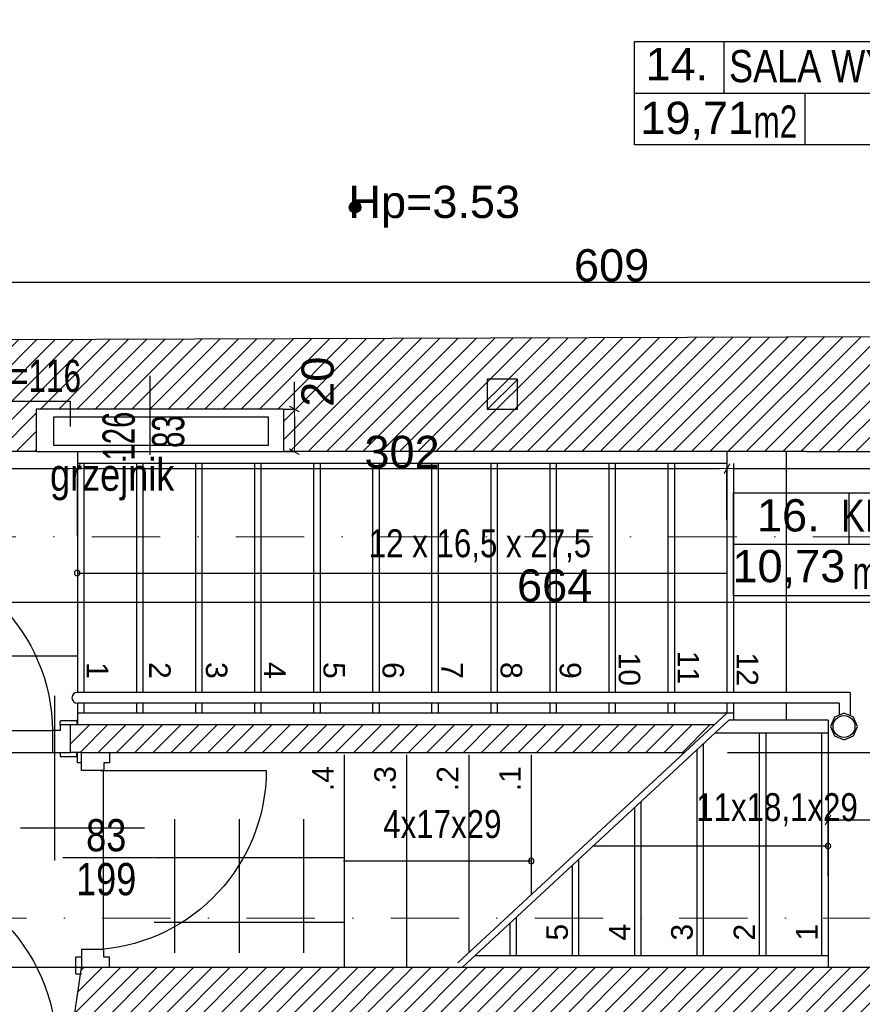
# Model space of a CAD drawing. Header units: millimetres. Extents: x 75543 to 124291, y -109148 to -86372.
# Tile 31 of 99: x 81819 to 85736, y -100656 to -96076. Entities that reach past the tile are written whole.
import ezdxf

# ---------------------------------------------------------------- set-up
doc = ezdxf.new("R2010")
doc.units = ezdxf.units.MM
doc.header["$MEASUREMENT"] = 0
doc.linetypes.add('Dot & Dashed', pattern=[670.277762, 317.5, -176.388889, 0, -176.388874])
for name, color, linetype in [('A-DRZWI', 7, 'Continuous'), ('A-OPISY-2', 7, 'Continuous'), ('A-OPISY-3', 7, 'Continuous'), ('A-WIDOK', 7, 'Continuous'), ('A-WYSOKOSCI', 7, 'Continuous'), ('DIM MALY', 7, 'Continuous'), ('Drawing & Figure', 7, 'Continuous'), ('DRZWI', 7, 'Continuous'), ('Nowe_A-DRZWI', 7, 'Continuous'), ('Nowe_Annotation - Text', 7, 'Continuous'), ('Nowe_GRZEJNIK', 7, 'Continuous'), ('opisy inne', 7, 'Continuous'), ('PARAPET', 7, 'Continuous'), ('podciagi', 7, 'Continuous'), ('POSADZKI', 7, 'Continuous'), ('PROG', 7, 'Continuous'), ('SCHODY', 7, 'Continuous'), ('SCIANY_KONSTR', 7, 'Continuous'), ('Structural - Bearing', 7, 'Continuous'), ('Structural - Grid', 7, 'Continuous')]:
    doc.layers.add(name, color=color, linetype=linetype)
doc.styles.add('STYL_AUTOMATYCZNY_1', font='arial.ttf')
doc.styles.add('STYL_AUTOMATYCZNY_11', font='arial.ttf', dxfattribs={"width": 0.8})
doc.styles.add('STYL_AUTOMATYCZNY_2', font='arial.ttf')
doc.styles.add('STYL_AUTOMATYCZNY_6', font='arial.ttf', dxfattribs={"width": 0.8})
doc.styles.add('STYL_AUTOMATYCZNY_7', font='arial.ttf', dxfattribs={"width": 0.7})
doc.styles.add('STYL_AUTOMATYCZNY_8', font='arial.ttf', dxfattribs={"width": 0.65})
doc.dimstyles.new('STYL_AUTOMATYCZNY__2', dxfattribs={"dimtxt": 150, "dimasz": 34.231941, "dimexe": 0.18, "dimexo": 3, "dimgap": 0, "dimtad": 1, "dimdec": 0, "dimlfac": 0.1, "dimzin": 0, "dimdsep": 46, "dimtxsty": 'STYL_AUTOMATYCZNY_2', "dimblk": 'ARROWHEAD_2', "dimblk1": 'ARROWHEAD_2', "dimblk2": 'ARROWHEAD_2', "dimcen": 0.09, "dimclrd": 5, "dimclre": 5, "dimclrt": 1, "dimadec": 0, "dimazin": 0, "dimtfac": 1, "dimtdec": 4, "dimtmove": 0, "dimatfit": 3, "dimfxl": 0, "dimtolj": 1, "dimtzin": 0, "dimarcsym": 0})
doc.dimstyles.new('STYL_AUTOMATYCZNY__3', dxfattribs={"dimtxt": 150, "dimasz": 34.231941, "dimexe": 0.18, "dimexo": 3, "dimgap": 0, "dimtad": 1, "dimtih": 1, "dimtoh": 1, "dimdec": 0, "dimlfac": 0.1, "dimzin": 0, "dimdsep": 46, "dimtxsty": 'STYL_AUTOMATYCZNY_2', "dimblk": 'ARROWHEAD_2', "dimblk1": 'ARROWHEAD_2', "dimblk2": 'ARROWHEAD_2', "dimcen": 0.09, "dimclrd": 5, "dimclre": 5, "dimclrt": 1, "dimadec": 0, "dimazin": 0, "dimtfac": 1, "dimtdec": 4, "dimtmove": 0, "dimatfit": 3, "dimfxl": 0, "dimtolj": 1, "dimtzin": 0, "dimarcsym": 0})
doc.dimstyles.new('STYL_AUTOMATYCZNY__5', dxfattribs={"dimtxt": 150, "dimasz": 34.231941, "dimexe": 0.18, "dimexo": 0.0625, "dimgap": 0, "dimtad": 1, "dimdec": 0, "dimlfac": 0.1, "dimzin": 0, "dimdsep": 46, "dimtxsty": 'STYL_AUTOMATYCZNY_2', "dimblk": 'ARROWHEAD_2', "dimblk1": 'ARROWHEAD_2', "dimblk2": 'ARROWHEAD_2', "dimcen": 0.09, "dimse1": 1, "dimse2": 1, "dimclrd": 5, "dimclre": 5, "dimclrt": 5, "dimadec": 0, "dimazin": 0, "dimtfac": 1, "dimtdec": 4, "dimtmove": 0, "dimatfit": 3, "dimfxl": 0, "dimtolj": 1, "dimtzin": 0, "dimarcsym": 0})
pattern_1 = [(45, (0, 0), (-42.426407, 42.426407), [])]

# ---------------------------------------------------------------- blocks, each defined once
blk = doc.blocks.new('ARROWHEAD_2')
at = {"color": 0, "linetype": 'Continuous', "lineweight": 0}
for p, q in [((0, 0), (-1, 0)), ((-0.38, -0.66), (0.38, 0.66))]:
    blk.add_line(p, q, dxfattribs=at)
blk = doc.blocks.new('*D19')
at = {"layer": 'Defpoints', "color": 0}
for p in [(87616.4, -97296.3), (81526.4, -97401.3), (87616.4, -97401.3)]:
    blk.add_point(p, dxfattribs=at)
at = {"layer": 'DIM MALY', "color": 5, "lineweight": -2}
for p, q in [((81526.4, -97398.3), (81526.4, -97296.1)), ((81560.6, -97296.3), (87582.2, -97296.3)), ((87616.4, -97398.3), (87616.4, -97296.1))]:
    blk.add_line(p, q, dxfattribs=at)
at = {"layer": 'DIM MALY', "color": 5, "lineweight": -2, "xscale": 34.23194115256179, "yscale": 34.23194115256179, "zscale": 34.23194115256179, "rotation": 180}
blk.add_blockref('ARROWHEAD_2', (81526.4, -97296.3), dxfattribs=at)
at = {"layer": 'DIM MALY', "color": 5, "lineweight": -2, "xscale": 34.23194115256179, "yscale": 34.23194115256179, "zscale": 34.23194115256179}
blk.add_blockref('ARROWHEAD_2', (87616.4, -97296.3), dxfattribs=at)
at = {"layer": 'DIM MALY', "color": 1, "insert": (84571, -97219.7), "char_height": 150, "attachment_point": 5, "style": 'STYL_AUTOMATYCZNY_2'}
blk.add_mtext('\\A1;609', dxfattribs=at)
blk = doc.blocks.new('*D20')
at = {"layer": 'Defpoints', "color": 0}
for p in [(87616.4, -97296.3), (81526.4, -97401.3), (87616.4, -97401.3)]:
    blk.add_point(p, dxfattribs=at)
at = {"layer": 'DIM MALY', "color": 5, "lineweight": -2}
for p, q in [((81526.4, -97398.3), (81526.4, -97296.1)), ((81560.6, -97296.3), (87582.2, -97296.3)), ((87616.4, -97398.3), (87616.4, -97296.1))]:
    blk.add_line(p, q, dxfattribs=at)
at = {"layer": 'DIM MALY', "color": 5, "lineweight": -2, "xscale": 34.23194115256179, "yscale": 34.23194115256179, "zscale": 34.23194115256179, "rotation": 180}
blk.add_blockref('ARROWHEAD_2', (81526.4, -97296.3), dxfattribs=at)
at = {"layer": 'DIM MALY', "color": 5, "lineweight": -2, "xscale": 34.23194115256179, "yscale": 34.23194115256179, "zscale": 34.23194115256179}
blk.add_blockref('ARROWHEAD_2', (87616.4, -97296.3), dxfattribs=at)
at = {"layer": 'DIM MALY', "color": 1, "insert": (84571, -97219.7), "char_height": 150, "attachment_point": 5, "style": 'STYL_AUTOMATYCZNY_2'}
blk.add_mtext('\\A1;609', dxfattribs=at)
blk = doc.blocks.new('*D25')
at = {"layer": 'Defpoints', "color": 0}
for p in [(81720.6, -99355.2), (81776.7, -99355.2), (82024.5, -99355.2)]:
    blk.add_point(p, dxfattribs=at)
at = {"layer": 'DIM MALY', "color": 5, "lineweight": -2}
for p, q in [((81720.6, -99321), (81720.6, -99286.8)), ((81720.6, -99355.2), (81720.6, -99355.2)), ((81720.6, -99389.4), (81720.6, -99423.7))]:
    blk.add_line(p, q, dxfattribs=at)
at = {"layer": 'DIM MALY', "color": 5, "lineweight": -2, "xscale": 34.23194115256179, "yscale": 34.23194115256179, "zscale": 34.23194115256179}
for rotation in [270, 89.99999999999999]:
    blk.add_blockref('ARROWHEAD_2', (81720.6, -99355.2), dxfattribs=dict(at, rotation=rotation))
at = {"layer": 'DIM MALY', "color": 5, "insert": (81671.7, -99423.7), "char_height": 150, "attachment_point": 5, "rotation": 90, "style": 'STYL_AUTOMATYCZNY_2'}
blk.add_mtext('\\A1;0', dxfattribs=at)
blk = doc.blocks.new('*D26')
at = {"layer": 'Defpoints', "color": 0}
for p in [(87627.3, -98164.4), (87627.3, -98340.2), (85107.3, -98406.2)]:
    blk.add_point(p, dxfattribs=at)
at = {"layer": 'DIM MALY', "color": 5, "lineweight": -2}
for p, q in [((85107.3, -98403.2), (85107.3, -98164.3)), ((85141.5, -98164.4), (87593.1, -98164.4)), ((87627.3, -98337.2), (87627.3, -98164.3))]:
    blk.add_line(p, q, dxfattribs=at)
at = {"layer": 'DIM MALY', "color": 5, "lineweight": -2, "xscale": 34.23194115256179, "yscale": 34.23194115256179, "zscale": 34.23194115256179, "rotation": 180}
blk.add_blockref('ARROWHEAD_2', (85107.3, -98164.4), dxfattribs=at)
at = {"layer": 'DIM MALY', "color": 5, "lineweight": -2, "xscale": 34.23194115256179, "yscale": 34.23194115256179, "zscale": 34.23194115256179}
blk.add_blockref('ARROWHEAD_2', (87627.3, -98164.4), dxfattribs=at)
at = {"layer": 'DIM MALY', "color": 1, "insert": (86366.9, -98087.9), "char_height": 150, "attachment_point": 5, "style": 'STYL_AUTOMATYCZNY_2'}
blk.add_mtext('\\A1;252', dxfattribs=at)
blk = doc.blocks.new('*D93')
at = {"layer": 'Defpoints', "color": 0}
for p in [(87616.4, -97296.3), (81526.4, -97401.3), (87616.4, -97401.3)]:
    blk.add_point(p, dxfattribs=at)
at = {"layer": 'DIM MALY', "color": 5, "lineweight": -2}
for p, q in [((81526.4, -97398.3), (81526.4, -97296.1)), ((81560.6, -97296.3), (87582.2, -97296.3)), ((87616.4, -97398.3), (87616.4, -97296.1))]:
    blk.add_line(p, q, dxfattribs=at)
at = {"layer": 'DIM MALY', "color": 5, "lineweight": -2, "xscale": 34.23194115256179, "yscale": 34.23194115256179, "zscale": 34.23194115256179, "rotation": 180}
blk.add_blockref('ARROWHEAD_2', (81526.4, -97296.3), dxfattribs=at)
at = {"layer": 'DIM MALY', "color": 5, "lineweight": -2, "xscale": 34.23194115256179, "yscale": 34.23194115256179, "zscale": 34.23194115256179}
blk.add_blockref('ARROWHEAD_2', (87616.4, -97296.3), dxfattribs=at)
at = {"layer": 'DIM MALY', "color": 1, "insert": (84571, -97219.7), "char_height": 150, "attachment_point": 5, "style": 'STYL_AUTOMATYCZNY_2'}
blk.add_mtext('\\A1;609', dxfattribs=at)
blk = doc.blocks.new('*D488')
at = {"layer": 'Defpoints', "color": 0}
for p in [(80986, -98704.6), (87627.3, -98785.5), (87627.3, -98890.5)]:
    blk.add_point(p, dxfattribs=at)
at = {"layer": 'DIM MALY', "color": 5, "lineweight": -2}
for p, q in [((80986, -98707.6), (80986, -98785.7)), ((81020.3, -98785.5), (87593.1, -98785.5)), ((87627.3, -98887.5), (87627.3, -98785.3))]:
    blk.add_line(p, q, dxfattribs=at)
at = {"layer": 'DIM MALY', "color": 5, "lineweight": -2, "xscale": 34.23194115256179, "yscale": 34.23194115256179, "zscale": 34.23194115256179, "rotation": 180}
blk.add_blockref('ARROWHEAD_2', (80986, -98785.5), dxfattribs=at)
at = {"layer": 'DIM MALY', "color": 5, "lineweight": -2, "xscale": 34.23194115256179, "yscale": 34.23194115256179, "zscale": 34.23194115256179}
blk.add_blockref('ARROWHEAD_2', (87627.3, -98785.5), dxfattribs=at)
at = {"layer": 'DIM MALY', "color": 1, "insert": (84306.3, -98708.9), "char_height": 150, "attachment_point": 5, "style": 'STYL_AUTOMATYCZNY_2'}
blk.add_mtext('\\A1;664', dxfattribs=at)
blk = doc.blocks.new('*D930')
at = {"layer": 'Defpoints', "color": 0}
for p in [(87627.3, -99798.8), (87627.3, -99887.1), (85577.3, -100062.3)]:
    blk.add_point(p, dxfattribs=at)
at = {"layer": 'DIM MALY', "color": 5, "lineweight": -2}
for p, q in [((85577.3, -100059.3), (85577.3, -99798.6)), ((85611.5, -99798.8), (87593.1, -99798.8)), ((87627.3, -99884.1), (87627.3, -99798.6))]:
    blk.add_line(p, q, dxfattribs=at)
at = {"layer": 'DIM MALY', "color": 5, "lineweight": -2, "xscale": 34.23194115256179, "yscale": 34.23194115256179, "zscale": 34.23194115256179, "rotation": 180}
blk.add_blockref('ARROWHEAD_2', (85577.3, -99798.8), dxfattribs=at)
at = {"layer": 'DIM MALY', "color": 5, "lineweight": -2, "xscale": 34.23194115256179, "yscale": 34.23194115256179, "zscale": 34.23194115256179}
blk.add_blockref('ARROWHEAD_2', (87627.3, -99798.8), dxfattribs=at)
at = {"layer": 'DIM MALY', "color": 1, "insert": (86601.9, -99722.2), "char_height": 150, "attachment_point": 5, "style": 'STYL_AUTOMATYCZNY_2'}
blk.add_mtext('\\A1;205', dxfattribs=at)
blk = doc.blocks.new('*D963')
at = {"layer": 'Defpoints', "color": 0}
for p in [(83046, -97887.4), (83046, -98085.2), (83096.7, -98085.2)]:
    blk.add_point(p, dxfattribs=at)
at = {"layer": 'DIM MALY', "color": 5, "lineweight": -2}
for p, q in [((83096.7, -97887.4), (83096.7, -97760.2)), ((83049, -97887.4), (83096.9, -97887.4)), ((83096.7, -97921.6), (83096.7, -98051)), ((83049, -98085.2), (83096.9, -98085.2))]:
    blk.add_line(p, q, dxfattribs=at)
at = {"layer": 'DIM MALY', "color": 5, "lineweight": -2, "xscale": 34.23194115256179, "yscale": 34.23194115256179, "zscale": 34.23194115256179}
for p, rotation in [((83096.7, -97887.4), 90), ((83096.7, -98085.2), 270)]:
    blk.add_blockref('ARROWHEAD_2', p, dxfattribs=dict(at, rotation=rotation))
at = {"layer": 'DIM MALY', "color": 1, "insert": (83205.2, -97760.2), "char_height": 150, "attachment_point": 5, "rotation": 90, "style": 'STYL_AUTOMATYCZNY_2'}
blk.add_mtext('\\A1;20', dxfattribs=at)
blk = doc.blocks.new('*D972')
at = {"layer": 'Defpoints', "color": 0}
for p in [(82087.3, -98164.4), (80986, -98297.2), (82087.3, -98480.3)]:
    blk.add_point(p, dxfattribs=at)
at = {"layer": 'DIM MALY', "color": 5, "lineweight": -2}
for p, q in [((80986, -98294.2), (80986, -98164.3)), ((81020.3, -98164.4), (82053, -98164.4)), ((82087.3, -98477.3), (82087.3, -98164.3))]:
    blk.add_line(p, q, dxfattribs=at)
at = {"layer": 'DIM MALY', "color": 5, "lineweight": -2, "xscale": 34.23194115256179, "yscale": 34.23194115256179, "zscale": 34.23194115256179, "rotation": 180}
blk.add_blockref('ARROWHEAD_2', (80986, -98164.4), dxfattribs=at)
at = {"layer": 'DIM MALY', "color": 5, "lineweight": -2, "xscale": 34.23194115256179, "yscale": 34.23194115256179, "zscale": 34.23194115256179}
blk.add_blockref('ARROWHEAD_2', (82087.3, -98164.4), dxfattribs=at)
at = {"layer": 'DIM MALY', "color": 1, "insert": (81543.9, -98087.9), "char_height": 150, "attachment_point": 5, "style": 'STYL_AUTOMATYCZNY_2'}
blk.add_mtext('\\A1;110', dxfattribs=at)
blk = doc.blocks.new('*D973')
at = {"layer": 'Defpoints', "color": 0}
for p in [(85107.3, -98164.4), (85107.3, -98390.8), (82087.3, -98480.3)]:
    blk.add_point(p, dxfattribs=at)
at = {"layer": 'DIM MALY', "color": 5, "lineweight": -2}
for p, q in [((82087.3, -98477.3), (82087.3, -98164.3)), ((82121.5, -98164.4), (85073, -98164.4)), ((85107.3, -98387.8), (85107.3, -98164.3))]:
    blk.add_line(p, q, dxfattribs=at)
at = {"layer": 'DIM MALY', "color": 5, "lineweight": -2, "xscale": 34.23194115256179, "yscale": 34.23194115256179, "zscale": 34.23194115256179, "rotation": 180}
blk.add_blockref('ARROWHEAD_2', (82087.3, -98164.4), dxfattribs=at)
at = {"layer": 'DIM MALY', "color": 5, "lineweight": -2, "xscale": 34.23194115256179, "yscale": 34.23194115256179, "zscale": 34.23194115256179}
blk.add_blockref('ARROWHEAD_2', (85107.3, -98164.4), dxfattribs=at)
at = {"layer": 'DIM MALY', "color": 1, "insert": (83596.9, -98087.8), "char_height": 150, "attachment_point": 5, "style": 'STYL_AUTOMATYCZNY_2'}
blk.add_mtext('\\A1;302', dxfattribs=at)
blk = doc.blocks.new('*D974')
at = {"layer": 'Defpoints', "color": 0}
for p in [(82087.3, -98164.4), (80986, -98297.2), (82087.3, -98480.3)]:
    blk.add_point(p, dxfattribs=at)
at = {"layer": 'DIM MALY', "color": 5, "lineweight": -2}
for p, q in [((80986, -98294.2), (80986, -98164.3)), ((81020.3, -98164.4), (82053, -98164.4)), ((82087.3, -98477.3), (82087.3, -98164.3))]:
    blk.add_line(p, q, dxfattribs=at)
at = {"layer": 'DIM MALY', "color": 5, "lineweight": -2, "xscale": 34.23194115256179, "yscale": 34.23194115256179, "zscale": 34.23194115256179, "rotation": 180}
blk.add_blockref('ARROWHEAD_2', (80986, -98164.4), dxfattribs=at)
at = {"layer": 'DIM MALY', "color": 5, "lineweight": -2, "xscale": 34.23194115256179, "yscale": 34.23194115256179, "zscale": 34.23194115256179}
blk.add_blockref('ARROWHEAD_2', (82087.3, -98164.4), dxfattribs=at)
at = {"layer": 'DIM MALY', "color": 1, "insert": (81543.9, -98087.9), "char_height": 150, "attachment_point": 5, "style": 'STYL_AUTOMATYCZNY_2'}
blk.add_mtext('\\A1;110', dxfattribs=at)
blk = doc.blocks.new('*D991')
at = {"layer": 'Defpoints', "color": 0}
for p in [(81191, -89541.9), (87897.3, -89541.9), (87897.3, -107560.1)]:
    blk.add_point(p, dxfattribs=at)
at = {"layer": 'DIM MALY', "color": 5, "lineweight": -2}
for p, q in [((81191, -89544.9), (81191, -107560.3)), ((87897.3, -89544.9), (87897.3, -107560.3)), ((81225.3, -107560.1), (87863, -107560.1))]:
    blk.add_line(p, q, dxfattribs=at)
at = {"layer": 'DIM MALY', "color": 5, "lineweight": -2, "xscale": 34.23194115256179, "yscale": 34.23194115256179, "zscale": 34.23194115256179, "rotation": 180}
blk.add_blockref('ARROWHEAD_2', (81191, -107560.1), dxfattribs=at)
at = {"layer": 'DIM MALY', "color": 5, "lineweight": -2, "xscale": 34.23194115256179, "yscale": 34.23194115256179, "zscale": 34.23194115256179}
blk.add_blockref('ARROWHEAD_2', (87897.3, -107560.1), dxfattribs=at)
at = {"layer": 'DIM MALY', "color": 1, "insert": (84543.8, -107483.6), "char_height": 150, "attachment_point": 5, "style": 'STYL_AUTOMATYCZNY_2'}
blk.add_mtext('\\A1;671', dxfattribs=at)

msp = doc.modelspace()

# ---------------------------------------------------------------- hatches: boundary and pattern name
at = {"layer": 'A-WYSOKOSCI'}
msp.add_hatch(color=256, dxfattribs=at).paths.add_polyline_path([(83404.9, -96948.6, 1), (83351.6, -96948.6, 1)])
at = {"layer": 'Drawing & Figure'}
h = msp.add_hatch(dxfattribs=at)
h.set_pattern_fill('Common_Brick_0003', color=256, style=0, pattern_type=2)
h.set_pattern_definition(pattern_1)
h.paths.add_polyline_path([(80306.7, -98345.2), (80246.7, -98345.2), (80246.7, -98360.2), (80259.7, -98360.2), (80259.7, -98372.2, -0.371445), (80272.7, -98388.1), (80272.7, -98460.5, 0.436052), (80282.7, -98470.2), (80282.7, -98485.2), (80306.7, -98485.2), (80627.3, -98485.2), (80986, -98343.5), (80986, -98085.2), (81896, -98085.2), (81896, -97887.4), (81901.6, -97887.4), (83046, -97887.4), (83046, -98085.2), (87627.3, -98085.2), (87627.3, -98665.2), (88570.8, -98665.2), (88570.8, -98281.5), (89393.7, -98281.5), (89393.7, -98665.2), (90867.3, -98665.2), (90867.3, -98855.2), (91010.7, -98855.2), (91010.7, -98855), (91017.3, -98665.2), (92097.3, -98665.2), (92097.3, -98365.2), (92097.3, -98095.2), (92133, -97255.2), (92461.7, -97256.4), (95007.3, -97265.2), (95007.3, -98890.5), (95007.3, -99595.2), (95287.3, -99595.2), (95287.3, -99735.2), (95007.3, -99735.2), (95007.3, -100105.2), (94357.3, -100105.2), (92997.3, -100105.2), (93088.5, -100675.2), (92167.3, -100675.2), (92128.5, -100675.2), (92167.3, -100105.2), (90967.3, -100105.2), (90978, -99795.6), (90826, -99795.5), (90817.3, -100035.2), (90587.3, -100035.2), (90587.3, -100220.1), (90237.3, -100158.5), (90237.3, -100035.2), (89537.1, -100035.2), (89537.1, -100035.2), (89537.1, -100011, 0.414287), (89533.1, -100007), (89459, -100007), (89459, -100035.2), (89423.3, -100035.2), (89423.3, -100138.2), (89459, -100138.2), (89459, -100165.2), (89507.3, -100165.2), (89487.3, -100774.1), (89666.5, -100774.1), (89687.8, -100774), (89687.8, -101430.2), (89687.8, -101978.1), (89687.8, -102684), (89677.3, -102684), (89677.3, -102684.1), (88247.3, -102684.1), (88247.3, -102194.7), (88247.3, -102194.7), (88247.3, -102197.7), (88117.3, -102197.7), (88117.3, -102197.5), (87524.3, -102209.9), (87527.3, -102949.1), (88137.3, -102938.9), (88267.3, -102938.9), (88267.3, -102835.5), (89647.3, -102835.5), (89647.3, -103312.4), (89647.3, -104725.5), (89267.3, -104725.5), (89177.3, -105075.5), (89177.3, -105485.5), (89177.3, -105509.5), (89192.3, -105509.5, 0.436052), (89202, -105519.5), (89274.4, -105519.5, -0.371445), (89290.3, -105532.5), (89302.3, -105532.5), (89302.3, -105545.5), (89317.3, -105545.5), (89317.3, -105485.5), (89972.3, -105485.5), (90037.3, -105485.5), (90037.3, -105475.2), (90047.3, -105475.2, -0.334097), (90067.9, -105446.2), (90078.6, -105442, 0.270785), (90124.3, -105390.9), (90136.9, -105390.9), (90136.9, -105340.5), (90366.5, -105275.5), (90366.5, -105005.5), (90363, -104885.5), (90358.4, -104725.5), (89988.4, -104725.5), (89988.4, -103312.4), (89988.4, -101978.1), (89988.4, -101430.2), (89988.4, -100774.2), (94357.3, -100756.7), (95017.3, -100754.1), (95016.1, -101260.5), (95296.1, -101260.5), (95296.1, -101400.5), (95016.1, -101400.5), (95016.2, -101430.2), (95017.3, -103065.3), (95147.3, -103065.3), (95726.7, -103065.5), (95736.5, -101430.2), (95747.1, -99665.5), (96597.1, -99666.9), (96597.2, -98956.9), (95587.3, -98955.2), (95587.2, -98955.2), (95587.3, -98890.5), (95591.6, -96695.2), (95187.3, -96678.8), (95057.3, -96678.8), (95057.3, -97105.2), (92461.7, -97087), (92207.3, -97085.2), (92207.3, -96685.2), (91987, -96684.7), (91967.3, -98095.2), (91827.3, -98096.7), (91827.3, -98096.8), (91827.3, -98352.1), (91827.3, -98376.7), (91687.3, -98376.7), (91687.3, -98098.1), (88287.3, -98133.7), (88287.3, -96675.2), (87616, -96656.2), (87616, -97545.2), (81526, -97565.2), (81526, -96685.2), (81286, -96545.2), (81086, -96545.2), (80856, -96545.2), (80832, -96545.2), (80832, -96560.2, 0.436052), (80822, -96570), (80822, -96642.3, -0.371445), (80809, -96658.2), (80809, -96670.2), (80796, -96670.2), (80796, -96685.2), (80856, -96685.2), (80856, -96800.8), (80856, -97495.2), (80306.7, -97495.2)])
h = msp.add_hatch(dxfattribs=at)
h.set_pattern_fill('Common_Brick_0003', color=256, style=0, pattern_type=2)
h.set_pattern_definition(pattern_1)
h.paths.add_polyline_path([(82054.4, -99355.2), (82054.4, -99485.2), (82107.1, -99485.2), (84910.2, -99485.2), (85050.4, -99355.2)])
h = msp.add_hatch(dxfattribs=at)
h.set_pattern_fill('Common_Brick_0003', color=256, style=0, pattern_type=2)
h.set_pattern_definition(pattern_1)
h.paths.add_polyline_path([(82102.7, -100515), (82057.3, -100825.2), (82057.3, -101145.2), (82057.3, -101169.2), (82072.3, -101169.2, 0.436052), (82082, -101179.2), (82154.4, -101179.2, -0.371445), (82170.3, -101192.2), (82182.3, -101192.2), (82182.3, -101205.2), (82197.3, -101205.2), (82197.3, -101145.2), (82397.3, -101145.2), (82397.3, -101901.5), (82397.3, -102017.1), (82337.3, -102017.1), (82337.3, -102032.1), (82350.3, -102032.1), (82350.3, -102044.1, -0.371445), (82363.3, -102060), (82363.3, -102132.3, 0.436052), (82373.3, -102142.1), (82373.3, -102157.1), (82397.3, -102157.1), (82637.3, -102157.1), (82667.3, -102157.1), (82867.3, -102157.1), (83077.3, -102035.2), (83077.3, -101185.2), (83837.3, -101185.2), (83837.3, -101045.2), (83837.3, -100905.2), (83977.3, -100905.2), (83977.3, -101185.2), (84557.3, -101185.2), (84557.3, -100885.2), (85537.3, -100885.2), (85537.3, -101185.2), (85961.5, -101185.2), (85961.5, -100885.2), (87061.5, -100885.2), (87061.5, -101185.2), (87066, -101185.2), (88017.3, -101185.2), (88017.3, -101250.1), (88247.3, -101250.1), (88247.3, -100780.2), (88247.3, -100774.1), (88447.3, -100774.1), (88427.2, -100165.2), (88427.2, -100035.2), (87627.3, -100035.2), (87627.3, -100485.2), (87066, -100485.2), (82107.1, -100485.2)])

# ---------------------------------------------------------------- linework, layer by layer
for p, q in [((81982, -99987), (81982, -99221.9)), ((82398.8, -99837), (81823.7, -99837))]:
    msp.add_line(p, q)
at = {"layer": 'A-DRZWI'}
for p, q in [((82424, -97733), (82424, -98100.8)), ((82019.9, -99973.8), (82441.9, -99973.8))]:
    msp.add_line(p, q, dxfattribs=at)
for points in [[(81130.3, -99382.3), (81130.5, -98552.3, -0.414517), (81971.5, -99382.4)], [(82195, -99569.1), (82965.6, -99569.1, -0.389683), (82195, -100401.2)]]:
    msp.add_lwpolyline(points, format="xyb", dxfattribs=at)
at = {"layer": 'A-OPISY-3'}
for p, q in [((85093, -96177.9), (85093, -96418)), ((84676.9, -96417.9), (86676.8, -96417.9)), ((85469.8, -96418), (85469.8, -96657.9)), ((85673.4, -98276.6), (85673.4, -98516.7)), ((85137.3, -98516.6), (87303.8, -98516.6))]:
    msp.add_line(p, q, dxfattribs=at)
for points in [[(84676.9, -96657.9), (84676.9, -96177.9), (86676.8, -96177.9), (86676.8, -96657.9)], [(85137.3, -98756.6), (85137.3, -98276.6), (87303.8, -98276.6), (87303.8, -98756.6)]]:
    msp.add_lwpolyline(points, close=True, dxfattribs=at)
at = {"layer": 'A-WIDOK'}
msp.add_line((84132.8, -97749.6), (83992.8, -97889.6), dxfattribs=at)
at = {"layer": 'A-WYSOKOSCI'}
msp.add_circle((83378.3, -96948.6), 26.7, dxfattribs=at)
at = {"layer": 'DIM MALY'}
for p, q in [((80986, -99035.5), (82087.3, -99035.5)), ((85110.2, -99485.2), (87106, -99485.2))]:
    msp.add_line(p, q, dxfattribs=at)
at = {"layer": 'DRZWI'}
for p, q in [((82007.2, -99355.2), (82007.2, -99340.4)), ((82011.2, -99336.4), (82081.5, -99336.4)), ((82085.5, -99340.4), (82085.5, -99355.2)), ((82007.2, -99355.2), (82055.8, -99355.2)), ((82007.2, -99485.2), (82055.6, -99485.2)), ((82012.5, -99485.2), (82055.8, -99485.2)), ((82088.3, -99533.5), (82088.3, -99485.2)), ((82107.1, -99533.5), (82107.1, -99485.2)), ((82107.1, -100436.9), (82107.1, -100485.2))]:
    msp.add_line(p, q, dxfattribs=at)
for points in [[(82007.2, -99355.2), (82007.2, -99382.3), (81971.5, -99382.3), (81971.5, -99485.2), (82007.2, -99485.2), (82007.2, -99504)], [(82237.1, -99485.2), (82237.1, -99533.5), (82210, -99533.5), (82210, -99569.2), (82107.1, -99569.2), (82107.1, -99533.5), (82088.3, -99533.5)], [(82237.1, -100485.2), (82237.1, -100436.9), (82210, -100436.9), (82210, -100401.2), (82107.1, -100401.2), (82107.1, -100436.9), (82078.9, -100436.9)]]:
    msp.add_lwpolyline(points, dxfattribs=at)
for points in [[(82007.2, -99504), (82081.3, -99504, 0.414334), (82085.3, -99500), (82085.3, -99485.2)], [(82078.9, -100436.9), (82078.9, -100511, 0.414334), (82082.9, -100515), (82107.1, -100515)]]:
    msp.add_lwpolyline(points, format="xyb", dxfattribs=at)
for centre, start, end in [((82011.2, -99340.4), 90, 180), ((82081.5, -99340.4), 359.9765, 90)]:
    msp.add_arc(centre, 4, start, end, dxfattribs=at)
at = {"layer": 'Nowe_A-DRZWI'}
msp.add_lwpolyline([(81120, -100867.3), (81120, -100007.3, -0.411511), (81991.3, -100867.3)], format="xyb", dxfattribs=at)
at = {"layer": 'Nowe_GRZEJNIK'}
msp.add_lwpolyline([(81976, -98055.2), (82976, -98055.2), (82976, -97925.2), (81976, -97925.2)], close=True, dxfattribs=at)
msp.add_lwpolyline([(81976, -98055.2), (82976, -98055.2), (82976, -97925.2), (81976, -97925.2)], close=True, dxfattribs=at)
at = {"layer": 'PARAPET'}
for p, q in [((81568.1, -97851.4), (82054.4, -97851.4)), ((82054.4, -97851.4), (82054.4, -97967.8))]:
    msp.add_line(p, q, dxfattribs=at)
at = {"layer": 'podciagi'}
for p, q in [((81896, -98085.2), (83046, -98085.2)), ((82107.1, -100485.2), (81682, -100485.2))]:
    msp.add_line(p, q, dxfattribs=at)
at = {"layer": 'POSADZKI'}
for p, q in [((82539.2, -99794.5), (82539.2, -100417.5)), ((82839.2, -99794.5), (82839.2, -100417.5)), ((83139.2, -99794.5), (83139.2, -100417.5)), ((82444.2, -99973.8), (83327.3, -99973.8)), ((82444.2, -100273.8), (83327.3, -100273.8))]:
    msp.add_line(p, q, dxfattribs=at)
at = {"layer": 'PROG'}
for p, q in [((81141.5, -99382.3), (81971.5, -99382.3)), ((81110.1, -99485.2), (81993.2, -99485.2)), ((82206.9, -99569.1), (82206.9, -100401.1))]:
    msp.add_line(p, q, dxfattribs=at)
at = {"layer": 'SCHODY'}
for p, q in [((82087.3, -98085.2), (82087.3, -99205.2)), ((85107.3, -98085.2), (85107.3, -99205.2)), ((85381.8, -98085.2), (85381.8, -99205.2)), ((85107.3, -98140.2), (82087.3, -98140.2)), ((82117.3, -98140.2), (82117.3, -99205.2)), ((82361.8, -98140.2), (82361.8, -99205.2)), ((82391.8, -98140.2), (82391.8, -99205.2)), ((82636.4, -98140.2), (82636.4, -99205.2)), ((82666.4, -98140.2), (82666.4, -99205.2)), ((82910.9, -98140.2), (82910.9, -99205.2)), ((82940.9, -98140.2), (82940.9, -99205.2)), ((83185.4, -98140.2), (83185.4, -99205.2)), ((83215.4, -98140.2), (83215.4, -99205.2)), ((83460, -98140.2), (83460, -99205.2)), ((83490, -98140.2), (83490, -99205.2)), ((83734.5, -98140.2), (83734.5, -99205.2)), ((83764.5, -98140.2), (83764.5, -99205.2)), ((84009.1, -98140.2), (84009.1, -99205.2)), ((84039.1, -98140.2), (84039.1, -99205.2)), ((84283.6, -98140.2), (84283.6, -99205.2)), ((84313.6, -98140.2), (84313.6, -99205.2)), ((84558.2, -98140.2), (84558.2, -99205.2)), ((84588.2, -98140.2), (84588.2, -99205.2)), ((84832.7, -98140.2), (84832.7, -99205.2)), ((84862.7, -98140.2), (84862.7, -99205.2)), ((85137.3, -98140.2), (85137.3, -99205.2)), ((85679.5, -99205.2), (82087.3, -99205.2)), ((85679.5, -99205.2), (85679.5, -99311.2)), ((82087.3, -99255.2), (82087.3, -99355.2)), ((85629.5, -99255.2), (82087.3, -99255.2)), ((82117.3, -99255.2), (82117.3, -99300.2)), ((82361.8, -99255.2), (82361.8, -99300.2)), ((82391.8, -99255.2), (82391.8, -99300.2)), ((82636.4, -99255.2), (82636.4, -99300.2)), ((82666.4, -99255.2), (82666.4, -99300.2)), ((82910.9, -99255.2), (82910.9, -99300.2)), ((82940.9, -99255.2), (82940.9, -99300.2)), ((83185.4, -99255.2), (83185.4, -99300.2)), ((83215.4, -99255.2), (83215.4, -99300.2)), ((83460, -99255.2), (83460, -99300.2)), ((83490, -99255.2), (83490, -99300.2)), ((83734.5, -99255.2), (83734.5, -99300.2)), ((83764.5, -99255.2), (83764.5, -99300.2)), ((84009.1, -99255.2), (84009.1, -99300.2)), ((84039.1, -99255.2), (84039.1, -99300.2)), ((84283.6, -99255.2), (84283.6, -99300.2)), ((84313.6, -99255.2), (84313.6, -99300.2)), ((84558.2, -99255.2), (84558.2, -99300.2)), ((84588.2, -99255.2), (84588.2, -99300.2)), ((84832.7, -99255.2), (84832.7, -99300.2)), ((84862.7, -99255.2), (84862.7, -99300.2)), ((85107.3, -99255.2), (85107.3, -99300.2)), ((85137.3, -99255.2), (85137.3, -99300.2)), ((85381.8, -99255.2), (85381.8, -99335.2)), ((85629.5, -99255.2), (85629.5, -99311.2)), ((82087.3, -99300.2), (85137.3, -99300.2)), ((85107.3, -99302.5), (83855.4, -100463.2)), ((85116.1, -99335.2), (83875.8, -100485.2)), ((85577.3, -99335.2), (85116.1, -99335.2)), ((85137.3, -99300.2), (85137.3, -99335.2)), ((85577.3, -99335.2), (85577.3, -100485.2)), ((85577.3, -99395.2), (85051.4, -99395.2)), ((85257.3, -99395.2), (85257.3, -100430.2)), ((85287.3, -99395.2), (85287.3, -100430.2)), ((85547.3, -99395.2), (85547.3, -100430.2)), ((84967.3, -99473.2), (84967.3, -100430.2)), ((84997.3, -99445.4), (84997.3, -100430.2)), ((83327.3, -99495.2), (83327.3, -100485.2)), ((83617.3, -99495.2), (83617.3, -100485.2)), ((83907.3, -99495.2), (83907.3, -100415.2)), ((84197.3, -99495.2), (84197.3, -100146.3)), ((84677.3, -99742.1), (84677.3, -100430.2)), ((84707.3, -99714.3), (84707.3, -100430.2)), ((84417.3, -99983.2), (84417.3, -100430.2)), ((84387.3, -100011), (84387.3, -100430.2)), ((84127.3, -100252.1), (84127.3, -100430.2)), ((84097.3, -100279.9), (84097.3, -100430.2)), ((85577.3, -100430.2), (83935.1, -100430.2))]:
    msp.add_line(p, q, dxfattribs=at)
for points in [[(82073.7, -98650.2, 1), (82099.2, -98650.2, 1)], [(85564.5, -99920.2, 1), (85590, -99920.2, 1)], [(84184.5, -99990.2, 1), (84210, -99990.2, 1)]]:
    msp.add_lwpolyline(points, format="xyb", close=True, dxfattribs=at)
for points in [[(82087.3, -98650.2), (84814.8, -98650.2), (85107.3, -98650.2)], [(85577.3, -99920.2), (84775.2, -99920.2), (84482.7, -99920.2)], [(84197.3, -99990.2), (83617.3, -99990.2), (83324.8, -99990.2)]]:
    msp.add_lwpolyline(points, dxfattribs=at)
msp.add_lwpolyline([(85651.5, -99302.1), (85607.6, -99320.3), (85589.4, -99364.2), (85607.6, -99408.1), (85651.5, -99426.2), (85695.3, -99408.1), (85713.5, -99364.2), (85695.3, -99320.3)], close=True, dxfattribs=at)
msp.add_circle((85651.5, -99364.2), 50.8, dxfattribs=at)
msp.add_arc((82087.3, -99230.2), 25, 90, 270, dxfattribs=at)
at = {"layer": 'SCIANY_KONSTR'}
msp.add_lwpolyline([(83992.8, -97888.4), (84132.8, -97888.4), (84132.8, -97748.4), (83992.8, -97748.4)], close=True, dxfattribs=at)
at = {"layer": 'Structural - Bearing'}
for p, q in [((87616, -97545.2), (81526, -97565.2)), ((81896, -97887.4), (81896, -98085.2)), ((83046, -97887.4), (81896, -97887.4)), ((83046, -97887.4), (83046, -98085.2)), ((81896, -98085.2), (80986, -98085.2)), ((85477.3, -98085.2), (83046, -98085.2)), ((85477.3, -98085.2), (87277.3, -98085.2)), ((82054.4, -99355.2), (82054.4, -99485.2)), ((82054.4, -99355.2), (85050.4, -99355.2)), ((82107.1, -99485.2), (82054.4, -99485.2)), ((82107.1, -99485.2), (84910.2, -99485.2)), ((82057.3, -100825.2), (82107.1, -100485.2)), ((87627.3, -100485.2), (82107.1, -100485.2))]:
    msp.add_line(p, q, dxfattribs=at)
at = {"layer": 'Structural - Grid', "linetype": 'Dot & Dashed', "lineweight": 15}
for p, q in [((120683.4, -98482.5), (78814.7, -98482.5)), ((118721.3, -100254.9), (80776.9, -100254.9))]:
    msp.add_line(p, q, dxfattribs=at)

# ---------------------------------------------------------------- texts
at = {"layer": 'A-OPISY-2', "char_height": 150}
for s, insert, attachment_point, style in [('\\A1;{\\pql;\\fArial|b0|i0|c238|p0;\\W1.000000;14.}', (84728.9, -96357.5), 7, 'STYL_AUTOMATYCZNY_1'), ('\\A1;{\\pql;\\fArial|b0|i0|c238|p0;\\W0.800000;SALA WYSTAWOWA}', (85117.1, -96369), 7, 'STYL_AUTOMATYCZNY_6'), ('\\A1;{\\pql;\\fArial|b0|i0|c238|p0;\\W1.000000;19,71}', (84704.6, -96635.6), 7, 'STYL_AUTOMATYCZNY_1'), ('\\A1;{\\pqr;\\fArial|b0|i0|c238|p0;\\W0.700000;m2}', (85434.1, -96475.1), 3, 'STYL_AUTOMATYCZNY_7'), ('\\A1;{\\pql;\\fArial|b0|i0|c238|p0;\\W1.000000;16.}', (85246.8, -98458.8), 7, 'STYL_AUTOMATYCZNY_1'), ('\\A1;{\\pql;\\fArial|b0|i0|c238|p0;\\W0.800000;KLATKA SCHODOWA}', (85637.2, -98460.2), 7, 'STYL_AUTOMATYCZNY_6'), ('\\A1;{\\pql;\\fArial|b0|i0|c238|p0;\\W1.000000;10,73}', (85133, -98720.8), 7, 'STYL_AUTOMATYCZNY_1'), ('\\A1;{\\pqr;\\fArial|b0|i0|c238|p0;\\W0.700000;m2}', (85894.4, -98573.7), 3, 'STYL_AUTOMATYCZNY_7')]:
    msp.add_mtext(s, dxfattribs=dict(at, insert=insert, attachment_point=attachment_point, style=style))
at = {"layer": 'A-WYSOKOSCI', "insert": (83746.6, -96946.3), "char_height": 150, "attachment_point": 5, "style": 'STYL_AUTOMATYCZNY_1'}
msp.add_mtext('\\A1;{\\pqc;\\fArial|b0|i0|c238|p0;\\W1.000000;Hp=3.53}', dxfattribs=at)
at = {"layer": 'Nowe_Annotation - Text', "insert": (81960.5, -98312.8), "char_height": 150, "attachment_point": 7, "style": 'STYL_AUTOMATYCZNY_11'}
msp.add_mtext('\\A1;{\\pql;\\fArial|b0|i0|c238|p0;\\W0.800000;grzejnik }', dxfattribs=at)
at = {"layer": 'opisy inne', "char_height": 150, "attachment_point": 7, "rotation": 90, "style": 'STYL_AUTOMATYCZNY_8'}
for s, insert in [('\\A1;{\\pql;\\fArial|b0|i0|c238|p0;\\W0.650000;126}', (82356.5, -98126.8)), ('\\A1;{\\pql;\\fArial|b0|i0|c238|p0;\\W0.650000;83}', (82586.4, -98067.9))]:
    msp.add_mtext(s, dxfattribs=dict(at, insert=insert))
at = {"layer": 'opisy inne', "char_height": 150, "attachment_point": 5, "style": 'STYL_AUTOMATYCZNY_6'}
for s, insert in [('\\A1;{\\pqc;\\fArial|b0|i0|c238|p0;\\W0.800000;83}', (82221.5, -99870.6)), ('\\A1;{\\pqc;\\fArial|b0|i0|c238|p0;\\W0.800000;199}', (82221.5, -100075.2))]:
    msp.add_mtext(s, dxfattribs=dict(at, insert=insert))
at = {"layer": 'PARAPET', "insert": (81805, -97755.3), "char_height": 150, "attachment_point": 5, "style": 'STYL_AUTOMATYCZNY_7'}
msp.add_mtext('\\A1;{\\pqc;\\fArial|b0|i0|c238|p0;\\W0.700000;w.p.=116}', dxfattribs=at)
at = {"layer": 'SCHODY', "char_height": 130, "attachment_point": 5, "style": 'STYL_AUTOMATYCZNY_6'}
for s, insert in [('\\A1;{\\pqc;\\fArial|b0|i0|c238|p0;\\W0.800000;12 x 16,5 x 27,5}', (83959, -98523.6)), ('\\A1;{\\pqc;\\fArial|b0|i0|c238|p0;\\W0.800000;11x18,1x29}', (85340, -99751.3)), ('\\A1;{\\pqc;\\fArial|b0|i0|c238|p0;\\W0.800000;4x17x29}', (83784.3, -99818.8))]:
    msp.add_mtext(s, dxfattribs=dict(at, insert=insert))
at = {"layer": 'SCHODY', "char_height": 100, "attachment_point": 5, "style": 'STYL_AUTOMATYCZNY_1'}
for s, insert, rotation in [('\\A1;{\\pqc;\\fArial|b0|i0|c238|p0;\\W1.000000;2}', (82471.2, -99103.1), 270), ('\\A1;{\\pqc;\\fArial|b0|i0|c238|p0;\\W1.000000;3}', (82734.1, -99103.1), 270), ('\\A1;{\\pqc;\\fArial|b0|i0|c238|p0;\\W1.000000;4}', (83005.3, -99103.1), 270), ('\\A1;{\\pqc;\\fArial|b0|i0|c238|p0;\\W1.000000;5}', (83280.7, -99103.1), 270), ('\\A1;{\\pqc;\\fArial|b0|i0|c238|p0;\\W1.000000;10}', (84653.5, -99098), 270), ('\\A1;{\\pqc;\\fArial|b0|i0|c238|p0;\\W1.000000;11}', (84928, -99089.5), 270), ('\\A1;{\\pqc;\\fArial|b0|i0|c238|p0;\\W1.000000;12}', (85202.5, -99098), 270), ('\\A1;{\\pqc;\\fArial|b0|i0|c238|p0;\\W1.000000;1}', (82181.2, -99103.1), 270), ('\\A1;{\\pqc;\\fArial|b0|i0|c238|p0;\\W1.000000;6}', (83555.3, -99103.1), 270), ('\\A1;{\\pqc;\\fArial|b0|i0|c238|p0;\\W1.000000;7}', (83829.8, -99103.1), 270), ('\\A1;{\\pqc;\\fArial|b0|i0|c238|p0;\\W1.000000;8}', (84104.4, -99103.1), 270), ('\\A1;{\\pqc;\\fArial|b0|i0|c238|p0;\\W1.000000;9}', (84378.9, -99103.1), 270), ('\\A1;{\\pqc;\\fArial|b0|i0|c238|p0;\\W1.000000;.4}', (83228.4, -99606.4), 90), ('\\A1;{\\pqc;\\fArial|b0|i0|c238|p0;\\W1.000000;.3}', (83518.4, -99606.4), 90), ('\\A1;{\\pqc;\\fArial|b0|i0|c238|p0;\\W1.000000;.2}', (83808.4, -99606.4), 90), ('\\A1;{\\pqc;\\fArial|b0|i0|c238|p0;\\W1.000000;.1}', (84098.4, -99606.4), 90), ('\\A1;{\\pqc;\\fArial|b0|i0|c238|p0;\\W1.000000;5}', (84318.4, -100321), 90), ('\\A1;{\\pqc;\\fArial|b0|i0|c238|p0;\\W1.000000;4}', (84608.4, -100321), 90), ('\\A1;{\\pqc;\\fArial|b0|i0|c238|p0;\\W1.000000;3}', (84898.4, -100321), 90), ('\\A1;{\\pqc;\\fArial|b0|i0|c238|p0;\\W1.000000;2}', (85188.4, -100321), 90), ('\\A1;{\\pqc;\\fArial|b0|i0|c238|p0;\\W1.000000;1}', (85478.4, -100321), 90)]:
    msp.add_mtext(s, dxfattribs=dict(at, insert=insert, rotation=rotation))

# ---------------------------------------------------------------- dimensions: what is measured, and where the dimension line sits
at = {"layer": 'DIM MALY'}
for base, p1, p2, picture, middle in [((87897.3, -107560.1), (81191, -89541.9), (87897.3, -89541.9), '*D991', (84543.8, -107560.1)), ((87616.4, -97296.3), (81526.4, -97401.3), (87616.4, -97401.3), '*D19', (84571, -97296.3)), ((87616.4, -97296.3), (81526.4, -97401.3), (87616.4, -97401.3), '*D20', (84571, -97296.3)), ((87616.4, -97296.3), (81526.4, -97401.3), (87616.4, -97401.3), '*D93', (84571, -97296.3)), ((82087.3, -98164.4), (80986, -98297.2), (82087.3, -98480.3), '*D972', (81543.9, -98164.4)), ((82087.3, -98164.4), (80986, -98297.2), (82087.3, -98480.3), '*D974', (81543.9, -98164.4)), ((85107.3, -98164.4), (82087.3, -98480.3), (85107.3, -98390.8), '*D973', (83596.9, -98164.4)), ((87627.3, -98164.4), (85107.3, -98406.2), (87627.3, -98340.2), '*D26', (86366.9, -98164.4)), ((87627.3, -98785.5), (80986, -98704.6), (87627.3, -98890.5), '*D488', (84306.3, -98785.5)), ((87627.3, -99798.8), (85577.3, -100062.3), (87627.3, -99887.1), '*D930', (86601.9, -99798.8))]:
    dim = msp.add_linear_dim(base=base, p1=p1, p2=p2, dimstyle='STYL_AUTOMATYCZNY__3', dxfattribs=at)
    dim.commit()
    dim.dimension.update_dxf_attribs({"geometry": picture, "text_midpoint": middle, "dimtype": 160})
for base, p1, p2, dimstyle, picture, middle in [((83096.7, -98085.2), (83046, -97887.4), (83046, -98085.2), 'STYL_AUTOMATYCZNY__2', '*D963', (83205.2, -97760.2)), ((81720.5723236, -99355.2166445), (82024.5003009, -99355.2166445), (81776.6637299, -99355.2166445), 'STYL_AUTOMATYCZNY__5', '*D25', (81671.6637287, -99423.6805268))]:
    dim = msp.add_linear_dim(base=base, p1=p1, p2=p2, angle=270, dimstyle=dimstyle, dxfattribs=at)
    dim.commit()
    dim.dimension.update_dxf_attribs({"geometry": picture, "text_midpoint": middle, "dimtype": 160, "text_rotation": 90})

doc.saveas('drawing.dxf')
